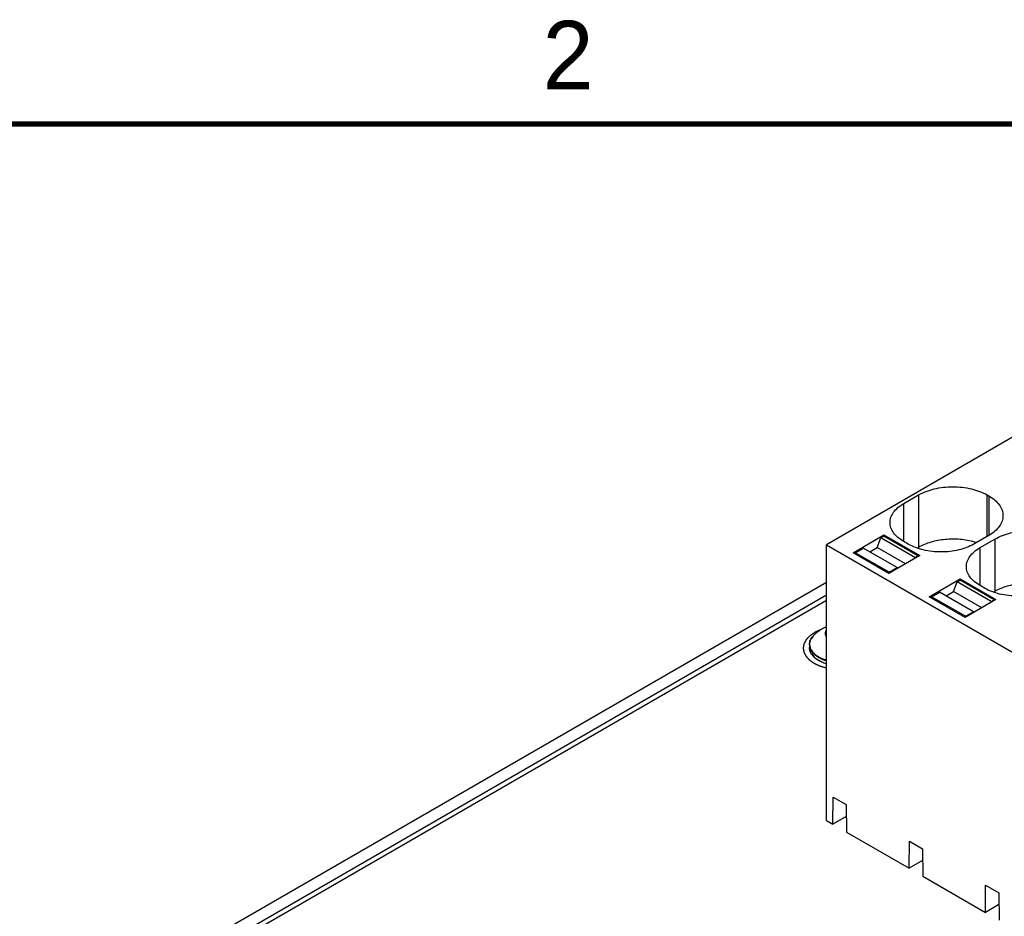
# Model space of a CAD drawing. Header units: inches. Extents: x 0 to 34, y 0 to 22.
# Tile 22 of 38: x 25.6 to 29.2, y 18.6 to 21.9. Entities that reach past the tile are written whole.
import ezdxf

# ---------------------------------------------------------------- set-up
doc = ezdxf.new("R2010")
doc.units = ezdxf.units.IN
doc.header["$LTSCALE"] = 1.87
doc.header["$MEASUREMENT"] = 0
doc.layers.get('0').update_dxf_attribs({"linetype": 'CONTINUOUS'})
doc.layers.add('02___PRT_ALL_AXES', color=7, linetype='CONTINUOUS')
doc.layers.add('03___PRT_ALL_CURVES', color=7, linetype='CONTINUOUS')
doc.styles.add('TEXTSTYLE_2', font='txt')

msp = doc.modelspace()

# ---------------------------------------------------------------- linework, layer by layer
at = {"color": 7, "linetype": 'CONTINUOUS'}
for p, q in [((29.2254, 20.3625), (28.5378, 19.9654)), ((28.8199, 20.1155), (28.8741, 20.1468)), ((28.8199, 19.9772), (28.8199, 20.1155)), ((28.8741, 20.1468), (28.8741, 19.9558)), ((29.1247, 19.9957), (29.1247, 20.1468)), ((29.1247, 20.1468), (29.1303, 20.1436)), ((29.1303, 20.1436), (29.1303, 19.9989)), ((28.635, 19.9364), (28.7474, 20.0013)), ((28.7227, 19.9553), (28.7363, 19.9904)), ((28.7363, 19.9904), (28.7475, 19.9968)), ((28.8602, 19.9188), (28.7363, 19.9904)), ((28.7474, 19.9968), (28.7474, 20.0013)), ((28.7474, 20.0013), (28.8782, 19.9257)), ((28.8714, 19.9253), (28.7475, 19.9968)), ((28.8366, 19.9676), (28.8199, 19.9772)), ((29.1303, 19.9989), (29.076, 19.9676)), ((29.0983, 19.9547), (29.1525, 19.9861)), ((29.1525, 19.9861), (29.1525, 19.7951)), ((28.5378, 18.9593), (28.5378, 19.9654)), ((28.5378, 19.9654), (30.815, 18.6506)), ((28.7659, 19.8608), (28.635, 19.9364)), ((28.6429, 19.9364), (28.6723, 19.9534)), ((28.6448, 19.9308), (28.6429, 19.9364)), ((28.7668, 19.8649), (28.6429, 19.9364)), ((28.7962, 19.8819), (28.6723, 19.9534)), ((28.6959, 19.9398), (28.7227, 19.9553)), ((28.8261, 19.8956), (28.7227, 19.9553)), ((28.8693, 19.953), (28.8741, 19.9558)), ((29.0983, 19.8165), (29.0983, 19.9547)), ((28.8782, 19.9257), (28.7659, 19.8608)), ((28.8602, 19.9188), (28.8585, 19.9143)), ((28.8602, 19.9188), (28.8714, 19.9253)), ((28.8714, 19.9218), (28.8714, 19.9253)), ((28.7668, 19.8649), (28.7962, 19.8819)), ((28.7668, 19.8649), (28.7678, 19.8619)), ((28.798, 19.8794), (28.7962, 19.8819)), ((28.9134, 19.7757), (29.0258, 19.8405)), ((29.0011, 19.7945), (29.0147, 19.8296)), ((29.0147, 19.8296), (29.0259, 19.8361)), ((29.1386, 19.7581), (29.0147, 19.8296)), ((29.0258, 19.8361), (29.0258, 19.8405)), ((29.0258, 19.8405), (29.1566, 19.765)), ((29.1498, 19.7645), (29.0259, 19.8361)), ((28.9213, 19.7757), (28.9507, 19.7927)), ((29.0746, 19.7211), (28.9507, 19.7927)), ((28.9743, 19.779), (29.0011, 19.7945)), ((29.1045, 19.7349), (29.0011, 19.7945)), ((29.115, 19.8068), (29.0983, 19.8165)), ((29.1477, 19.7923), (29.1525, 19.7951)), ((28.5378, 19.7808), (25.6899, 18.1365)), ((25.7599, 18.1595), (28.5378, 19.7634)), ((29.0442, 19.7001), (28.9134, 19.7757)), ((28.9232, 19.77), (28.9213, 19.7757)), ((29.0452, 19.7042), (28.9213, 19.7757)), ((29.1566, 19.765), (29.0442, 19.7001)), ((29.1386, 19.7581), (29.1369, 19.7536)), ((29.1386, 19.7581), (29.1498, 19.7645)), ((29.1498, 19.761), (29.1498, 19.7645)), ((29.0452, 19.7042), (29.0746, 19.7211)), ((29.0763, 19.7186), (29.0746, 19.7211)), ((29.0452, 19.7042), (29.0462, 19.7012)), ((28.5613, 18.9457), (28.5621, 19.0451)), ((28.5621, 19.0451), (28.6102, 19.0174)), ((28.6102, 19.0174), (28.6109, 18.9171)), ((28.6105, 18.9741), (28.5613, 18.9457)), ((28.5378, 18.9593), (28.5613, 18.9457)), ((28.6109, 18.9171), (28.8397, 18.785)), ((28.8397, 18.785), (28.8405, 18.8844)), ((28.8405, 18.8844), (28.8885, 18.8566)), ((28.8885, 18.8566), (28.8893, 18.7563)), ((28.8889, 18.8134), (28.8397, 18.785)), ((28.8893, 18.7563), (29.1181, 18.6242)), ((29.1181, 18.6242), (29.1188, 18.7237)), ((29.1188, 18.7237), (29.1669, 18.6959)), ((29.1669, 18.6959), (29.1677, 18.5956)), ((29.1673, 18.6526), (29.1181, 18.6242))]:
    msp.add_line(p, q, dxfattribs=at)
at = {"color": 3, "linetype": 'CONTINUOUS'}
msp.add_line((25.6899, 18.1846), (28.5378, 19.829), dxfattribs=at)
at = {"color": 7, "linetype": 'CONTINUOUS', "const_width": 0.02}
msp.add_lwpolyline([(33.5, 21.5), (0.5, 21.5)], dxfattribs=at)
at = {"color": 7, "linetype": 'CONTINUOUS'}
for centre, radius, start, end in [((29.0113, 19.7415), 0.243, 72.3131, 73.9679), ((28.5254, 19.5978), 0.0495, 148.2292, 150.1607), ((28.5138, 19.59), 0.0377, 180.0083, 190.6407), ((28.5158, 19.5904), 0.0397, 190.6115, 198.3102), ((28.5183, 19.5912), 0.0424, 198.2564, 203.1334), ((28.5268, 19.5955), 0.0519, 212.1883, 213.6176)]:
    msp.add_arc(centre, radius, start, end, dxfattribs=at)
for points, knots in [([(28.8741, 20.1468), (28.8919, 20.1571), (28.9333, 20.172), (28.9994, 20.1792), (29.0656, 20.172), (29.1069, 20.1571), (29.1247, 20.1468)], [0, 0, 0, 0, 0.23723, 0.5, 0.762771, 1, 1, 1, 1]), ([(28.7703, 20.0463), (28.7703, 20.0528), (28.7727, 20.0662), (28.7829, 20.0849), (28.799, 20.1019), (28.8124, 20.1112), (28.8199, 20.1155)], [0, 0, 0, 0, 0.217778, 0.450936, 0.710229, 1, 1, 1, 1]), ([(29.1303, 20.1436), (29.138, 20.1391), (29.1521, 20.1294), (29.169, 20.1117), (29.1797, 20.0921), (29.1822, 20.078), (29.1822, 20.0712)], [0, 0, 0, 0, 0.289771, 0.549064, 0.782222, 1, 1, 1, 1]), ([(28.8199, 19.9772), (28.8124, 19.9815), (28.799, 19.9908), (28.7829, 20.0077), (28.7727, 20.0264), (28.7703, 20.0399), (28.7703, 20.0463)], [0, 0, 0, 0, 0.289771, 0.549064, 0.782222, 1, 1, 1, 1]), ([(29.1822, 20.0712), (29.1822, 20.0645), (29.1797, 20.0504), (29.169, 20.0308), (29.1521, 20.0131), (29.138, 20.0034), (29.1303, 19.9989)], [0, 0, 0, 0, 0.217778, 0.450936, 0.710229, 1, 1, 1, 1]), ([(29.1525, 19.9861), (29.1703, 19.9963), (29.2117, 20.0113), (29.2778, 20.0185), (29.3439, 20.0113), (29.3853, 19.9963), (29.4031, 19.9861)], [0, 0, 0, 0, 0.23723, 0.5, 0.762771, 1, 1, 1, 1]), ([(29.0784, 19.9751), (29.0613, 19.98), (29.0255, 19.9863), (28.9714, 19.9861), (28.9198, 19.9767), (28.8881, 19.9639), (28.8741, 19.9558)], [0, 0, 0, 0, 0.254181, 0.516434, 0.770005, 1, 1, 1, 1]), ([(29.076, 19.9676), (29.059, 19.9578), (29.0195, 19.9434), (28.9563, 19.9366), (28.8931, 19.9434), (28.8536, 19.9578), (28.8366, 19.9676)], [0, 0, 0, 0, 0.237229, 0.5, 0.762771, 1, 1, 1, 1]), ([(29.0487, 19.8856), (29.0487, 19.892), (29.0511, 19.9055), (29.0612, 19.9242), (29.0773, 19.9411), (29.0908, 19.9504), (29.0983, 19.9547)], [0, 0, 0, 0, 0.217778, 0.450936, 0.710229, 1, 1, 1, 1]), ([(29.0983, 19.8165), (29.0908, 19.8208), (29.0773, 19.83), (29.0612, 19.847), (29.0511, 19.8657), (29.0487, 19.8791), (29.0487, 19.8856)], [0, 0, 0, 0, 0.289771, 0.549064, 0.782222, 1, 1, 1, 1]), ([(29.3544, 19.8068), (29.3374, 19.797), (29.2979, 19.7827), (29.2347, 19.7758), (29.1715, 19.7827), (29.1319, 19.797), (29.115, 19.8068)], [0, 0, 0, 0, 0.237229, 0.5, 0.762771, 1, 1, 1, 1]), ([(29.3568, 19.8143), (29.3397, 19.8192), (29.3039, 19.8256), (29.2497, 19.8254), (29.1982, 19.8159), (29.1665, 19.8031), (29.1525, 19.7951)], [0, 0, 0, 0, 0.254181, 0.516434, 0.770005, 1, 1, 1, 1]), ([(28.4761, 19.6004), (28.4761, 19.6033), (28.4767, 19.609), (28.4794, 19.6173), (28.4838, 19.6253), (28.4876, 19.6301), (28.4898, 19.6324)], [0, 0, 0, 0, 0.237711, 0.480602, 0.733409, 1, 1, 1, 1]), ([(28.4824, 19.6225), (28.4804, 19.619), (28.4773, 19.6117), (28.4762, 19.5999), (28.4788, 19.5882), (28.4849, 19.5771), (28.4943, 19.5669), (28.5065, 19.558), (28.5211, 19.5504), (28.5319, 19.5465), (28.5376, 19.5448)], [0, 0, 0, 0, 0.108641, 0.212294, 0.317211, 0.429287, 0.55262, 0.6891, 0.838713, 1, 1, 1, 1]), ([(28.4898, 19.6324), (28.4892, 19.6317), (28.4868, 19.6291), (28.4847, 19.6262), (28.4833, 19.6239)], [0, 0, 0, 0, 0.257791, 1, 1, 1, 1]), ([(28.4761, 19.6004), (28.4761, 19.5975), (28.4768, 19.5913), (28.4801, 19.5825), (28.4855, 19.574), (28.4927, 19.5661), (28.5018, 19.5589), (28.5164, 19.55), (28.5289, 19.5452), (28.5376, 19.5426)], [0, 0, 0, 0, 0.099499, 0.202615, 0.312358, 0.430788, 0.558964, 0.697069, 1, 1, 1, 1]), ([(28.5376, 19.5314), (28.529, 19.534), (28.5165, 19.5388), (28.5019, 19.5477), (28.4929, 19.555), (28.4856, 19.563), (28.4802, 19.5716), (28.4769, 19.5807), (28.4761, 19.587), (28.4761, 19.59)], [0, 0, 0, 0, 0.299635, 0.436687, 0.564376, 0.683004, 0.793696, 0.898445, 1, 1, 1, 1]), ([(28.4793, 19.5745), (28.4796, 19.574), (28.4806, 19.5717), (28.4818, 19.5695), (28.4828, 19.5679)], [0, 0, 0, 0, 0.245437, 1, 1, 1, 1]), ([(28.4835, 19.5668), (28.489, 19.5586), (28.5012, 19.548), (28.5205, 19.538), (28.5317, 19.5339), (28.5377, 19.5322)], [0, 0, 0, 0, 0.451988, 0.715269, 1, 1, 1, 1])]:
    msp.add_open_spline(points, degree=3, knots=knots, dxfattribs=at)
at = {"layer": '02___PRT_ALL_AXES', "color": 7, "linetype": 'CONTINUOUS'}
msp.add_line((28.4761, 19.6004), (28.4761, 19.59), dxfattribs=at)
for centre, radius, start, end in [((28.5883, 19.5418), 0.1339, 120.0014, 137.3886), ((28.5884, 19.5417), 0.134, 112.1986, 119.9971)]:
    msp.add_arc(centre, radius, start, end, dxfattribs=at)
msp.add_open_spline([(28.5376, 19.6538), (28.5363, 19.6519), (28.5341, 19.648), (28.5329, 19.6415), (28.5341, 19.6349), (28.5363, 19.631), (28.5376, 19.6291)], degree=3, knots=[0, 0, 0, 0, 0.258796, 0.500001, 0.741208, 1, 1, 1, 1], dxfattribs=at)
at = {"layer": '03___PRT_ALL_CURVES', "color": 4, "linetype": 'CONTINUOUS'}
msp.add_line((28.5159, 19.6542), (28.5148, 19.6538), dxfattribs=at)
for points, knots in [([(28.5148, 19.6538), (28.5143, 19.6536), (28.5133, 19.6532), (28.5122, 19.6528), (28.5115, 19.6525), (28.5111, 19.6524), (28.5107, 19.6522), (28.5103, 19.652), (28.5097, 19.6518), (28.509, 19.6515), (28.5082, 19.6512), (28.5077, 19.6509), (28.5072, 19.6507), (28.507, 19.6506), (28.5068, 19.6505), (28.5065, 19.6504), (28.5058, 19.6501), (28.505, 19.6497), (28.5042, 19.6494), (28.5037, 19.6491), (28.5033, 19.649), (28.503, 19.6488), (28.5026, 19.6486), (28.5018, 19.6482), (28.501, 19.6478), (28.5003, 19.6475), (28.5, 19.6474), (28.4998, 19.6473), (28.4996, 19.6472), (28.4992, 19.647), (28.4986, 19.6467), (28.498, 19.6463), (28.4973, 19.646), (28.4968, 19.6457), (28.4964, 19.6455), (28.4962, 19.6454), (28.496, 19.6453), (28.4957, 19.6451), (28.4951, 19.6448), (28.4941, 19.6442), (28.4933, 19.6438), (28.4928, 19.6435)], [0, 0, 0, 0, 0.0625, 0.125, 0.140625, 0.15625, 0.171875, 0.1875, 0.21875, 0.25, 0.28125, 0.3125, 0.328125, 0.335938, 0.34375, 0.359375, 0.375, 0.4375, 0.46875, 0.484375, 0.5, 0.515625, 0.53125, 0.5625, 0.625, 0.640625, 0.65625, 0.664062, 0.671875, 0.6875, 0.71875, 0.75, 0.78125, 0.8125, 0.828125, 0.835938, 0.84375, 0.859375, 0.875, 0.9375, 1, 1, 1, 1]), ([(28.4928, 19.6435), (28.492, 19.6429), (28.4902, 19.6417), (28.4876, 19.6399), (28.4854, 19.6383), (28.4837, 19.6371), (28.4824, 19.6362), (28.4811, 19.6353), (28.4798, 19.6343), (28.4787, 19.6336), (28.4778, 19.633), (28.4773, 19.6326), (28.4769, 19.6323), (28.4767, 19.6322), (28.4765, 19.6321), (28.4764, 19.632), (28.4763, 19.6319), (28.4762, 19.6318), (28.4761, 19.6318), (28.4761, 19.6317), (28.476, 19.6317), (28.476, 19.6316), (28.4759, 19.6315), (28.4757, 19.6313), (28.4754, 19.631), (28.4752, 19.6308), (28.4749, 19.6304), (28.4745, 19.63), (28.474, 19.6295), (28.4735, 19.6289), (28.4728, 19.6282), (28.472, 19.6274), (28.4707, 19.626), (28.4694, 19.6246), (28.4681, 19.6232), (28.4672, 19.6221), (28.4662, 19.6211), (28.4654, 19.6202), (28.4648, 19.6196), (28.4645, 19.6193), (28.4643, 19.619), (28.464, 19.6188), (28.4639, 19.6186), (28.4638, 19.6185), (28.4637, 19.6184), (28.4636, 19.6183), (28.4636, 19.6182), (28.4635, 19.6181), (28.4634, 19.6179), (28.4633, 19.6176), (28.4631, 19.6172), (28.4628, 19.6167), (28.4625, 19.6162), (28.4622, 19.6156), (28.4619, 19.615), (28.4615, 19.6142), (28.461, 19.6133), (28.4604, 19.6121), (28.4598, 19.611), (28.4592, 19.6098), (28.4586, 19.6086), (28.458, 19.6077), (28.4576, 19.6069), (28.4573, 19.6063), (28.457, 19.6058), (28.4567, 19.6052), (28.4565, 19.6047), (28.4563, 19.6043), (28.4561, 19.6041), (28.456, 19.6039), (28.456, 19.6038), (28.4559, 19.6037), (28.4559, 19.6036), (28.4559, 19.6035), (28.4559, 19.6035), (28.4558, 19.6034), (28.4558, 19.6033), (28.4558, 19.6031), (28.4558, 19.603), (28.4557, 19.6028), (28.4557, 19.6025), (28.4556, 19.6022), (28.4555, 19.6015), (28.4553, 19.6005), (28.4551, 19.5993), (28.4549, 19.5981), (28.4547, 19.5969), (28.4545, 19.5957), (28.4543, 19.5946), (28.4541, 19.5934), (28.454, 19.5924), (28.4538, 19.5916), (28.4537, 19.591), (28.4536, 19.5904), (28.4536, 19.5899), (28.4535, 19.5895), (28.4534, 19.5892), (28.4534, 19.5889), (28.4534, 19.5887), (28.4533, 19.5886), (28.4533, 19.5885), (28.4533, 19.5885), (28.4533, 19.5884), (28.4533, 19.5884), (28.4533, 19.5883), (28.4533, 19.5882), (28.4534, 19.5881), (28.4534, 19.5879), (28.4534, 19.5877), (28.4535, 19.5874), (28.4536, 19.5868), (28.4537, 19.586), (28.4539, 19.585), (28.4541, 19.5838), (28.4543, 19.5826), (28.4545, 19.5814), (28.4547, 19.5802), (28.4549, 19.579), (28.4551, 19.5778), (28.4553, 19.5768), (28.4554, 19.576), (28.4555, 19.5754), (28.4556, 19.5749), (28.4557, 19.5745), (28.4558, 19.5742), (28.4558, 19.5739), (28.4559, 19.5737), (28.4559, 19.5735), (28.4559, 19.5733), (28.4559, 19.5732), (28.4559, 19.5732), (28.4559, 19.5731), (28.456, 19.573), (28.456, 19.573), (28.456, 19.573), (28.456, 19.5729), (28.456, 19.5729), (28.4561, 19.5728), (28.4561, 19.5727), (28.4562, 19.5726), (28.4563, 19.5724), (28.4564, 19.5722), (28.4566, 19.5719), (28.4567, 19.5716), (28.4569, 19.5712), (28.4572, 19.5707), (28.4575, 19.5702), (28.4579, 19.5694), (28.4584, 19.5685), (28.459, 19.5673), (28.4598, 19.5658), (28.4606, 19.5643), (28.4614, 19.5628), (28.462, 19.5616), (28.4625, 19.5607), (28.4629, 19.5599), (28.4631, 19.5595), (28.4633, 19.5591), (28.4634, 19.5589), (28.4635, 19.5588), (28.4635, 19.5587), (28.4636, 19.5586), (28.4636, 19.5585), (28.4637, 19.5585), (28.4637, 19.5584), (28.4637, 19.5584), (28.4638, 19.5583), (28.4639, 19.5582), (28.4641, 19.558), (28.4643, 19.5577), (28.4646, 19.5575), (28.4649, 19.5571), (28.4653, 19.5567), (28.4658, 19.5562), (28.4663, 19.5556), (28.4669, 19.5549), (28.4678, 19.5541), (28.469, 19.5527), (28.4703, 19.5513), (28.4716, 19.5499), (28.4726, 19.5488), (28.4736, 19.5478), (28.4744, 19.5469), (28.475, 19.5463), (28.4753, 19.5459), (28.4755, 19.5457), (28.4757, 19.5455), (28.4759, 19.5453), (28.476, 19.5452), (28.4761, 19.545), (28.4762, 19.545), (28.4763, 19.5449), (28.4765, 19.5448), (28.4767, 19.5446), (28.477, 19.5444), (28.4774, 19.5441), (28.478, 19.5437), (28.4786, 19.5433), (28.4793, 19.5428), (28.48, 19.5423), (28.4809, 19.5417), (28.482, 19.5409), (28.4833, 19.54), (28.4846, 19.5391), (28.486, 19.5381), (28.4873, 19.5372), (28.4886, 19.5363), (28.4898, 19.5355), (28.4906, 19.5349), (28.4913, 19.5344), (28.4919, 19.534), (28.4923, 19.5337), (28.4926, 19.5335), (28.4928, 19.5334), (28.4929, 19.5333), (28.4931, 19.5332), (28.4932, 19.5331), (28.4933, 19.533), (28.4935, 19.5329), (28.4938, 19.5328), (28.4941, 19.5327), (28.4945, 19.5325), (28.4951, 19.5322), (28.496, 19.5318), (28.4973, 19.5312), (28.4989, 19.5304), (28.5005, 19.5296), (28.5026, 19.5286), (28.5048, 19.5276), (28.5069, 19.5266), (28.5082, 19.526), (28.5093, 19.5255), (28.5101, 19.5251), (28.5109, 19.5248), (28.5115, 19.5245), (28.5121, 19.5242), (28.5125, 19.524), (28.5129, 19.5238), (28.5132, 19.5237), (28.5134, 19.5236), (28.5135, 19.5235), (28.5136, 19.5235), (28.5137, 19.5235), (28.5138, 19.5234), (28.514, 19.5234), (28.5141, 19.5233), (28.5144, 19.5232), (28.5147, 19.5232), (28.5152, 19.523), (28.516, 19.5228), (28.5172, 19.5224), (28.5188, 19.5219), (28.5206, 19.5213), (28.5225, 19.5208), (28.5243, 19.5202), (28.5268, 19.5195), (28.5299, 19.5185), (28.5336, 19.5174), (28.5361, 19.5166), (28.5373, 19.5162)], [0, 0, 0, 0, 0.015625, 0.03125, 0.046875, 0.054688, 0.0625, 0.070312, 0.078125, 0.085938, 0.089844, 0.09375, 0.095703, 0.09668, 0.097656, 0.098633, 0.099121, 0.099609, 0.100098, 0.100342, 0.100586, 0.101074, 0.101562, 0.103516, 0.105469, 0.107422, 0.109375, 0.113281, 0.117188, 0.121094, 0.125, 0.132812, 0.140625, 0.15625, 0.164062, 0.171875, 0.179688, 0.1875, 0.191406, 0.193359, 0.195312, 0.197266, 0.198242, 0.199219, 0.200195, 0.200684, 0.201172, 0.202148, 0.203125, 0.205078, 0.207031, 0.210938, 0.214844, 0.21875, 0.222656, 0.226562, 0.234375, 0.242188, 0.25, 0.257812, 0.265625, 0.273438, 0.277344, 0.28125, 0.285156, 0.289062, 0.292969, 0.294922, 0.296875, 0.297852, 0.298828, 0.299316, 0.299805, 0.300049, 0.300293, 0.300781, 0.301758, 0.302734, 0.303711, 0.304688, 0.306641, 0.308594, 0.3125, 0.320312, 0.328125, 0.335938, 0.34375, 0.351562, 0.359375, 0.367188, 0.375, 0.378906, 0.382812, 0.386719, 0.390625, 0.392578, 0.394531, 0.396484, 0.398438, 0.398926, 0.399414, 0.399658, 0.399902, 0.400391, 0.400879, 0.401367, 0.402344, 0.40332, 0.404297, 0.40625, 0.410156, 0.414062, 0.421875, 0.429688, 0.4375, 0.445312, 0.453125, 0.460938, 0.46875, 0.476562, 0.480469, 0.484375, 0.488281, 0.490234, 0.492188, 0.494141, 0.496094, 0.49707, 0.498047, 0.498535, 0.499023, 0.499512, 0.499756, 0.5, 0.500244, 0.500488, 0.500977, 0.501465, 0.501953, 0.50293, 0.503906, 0.505859, 0.507812, 0.509766, 0.511719, 0.515625, 0.519531, 0.523438, 0.53125, 0.539062, 0.546875, 0.5625, 0.570312, 0.578125, 0.585938, 0.589844, 0.59375, 0.595703, 0.59668, 0.597656, 0.598633, 0.599121, 0.599609, 0.600098, 0.600342, 0.600586, 0.601074, 0.601562, 0.603516, 0.605469, 0.607422, 0.609375, 0.613281, 0.617188, 0.621094, 0.625, 0.632812, 0.640625, 0.65625, 0.664062, 0.671875, 0.679688, 0.6875, 0.691406, 0.693359, 0.695312, 0.697266, 0.698242, 0.699219, 0.700195, 0.700684, 0.701172, 0.702148, 0.703125, 0.705078, 0.707031, 0.710938, 0.714844, 0.71875, 0.722656, 0.726562, 0.734375, 0.742188, 0.75, 0.757812, 0.765625, 0.773438, 0.78125, 0.785156, 0.789062, 0.792969, 0.794922, 0.796875, 0.797852, 0.798828, 0.799316, 0.799805, 0.800781, 0.801758, 0.802734, 0.804688, 0.806641, 0.808594, 0.8125, 0.820312, 0.828125, 0.835938, 0.84375, 0.859375, 0.867188, 0.875, 0.878906, 0.882812, 0.886719, 0.890625, 0.892578, 0.894531, 0.896484, 0.898438, 0.899414, 0.899658, 0.899902, 0.900391, 0.900879, 0.901367, 0.902344, 0.90332, 0.904297, 0.90625, 0.910156, 0.914062, 0.921875, 0.929688, 0.9375, 0.945312, 0.953125, 0.96875, 0.984375, 1, 1, 1, 1])]:
    msp.add_open_spline(points, degree=3, knots=knots, dxfattribs=at)

# ---------------------------------------------------------------- texts
at = {"color": 2, "linetype": 'CONTINUOUS', "insert": (27.5025, 21.8762), "char_height": 0.25, "width": 0.25, "attachment_point": 1, "line_spacing_factor": 0.9, "style": 'TEXTSTYLE_2'}
msp.add_mtext('2', dxfattribs=at)

doc.saveas('drawing.dxf')
